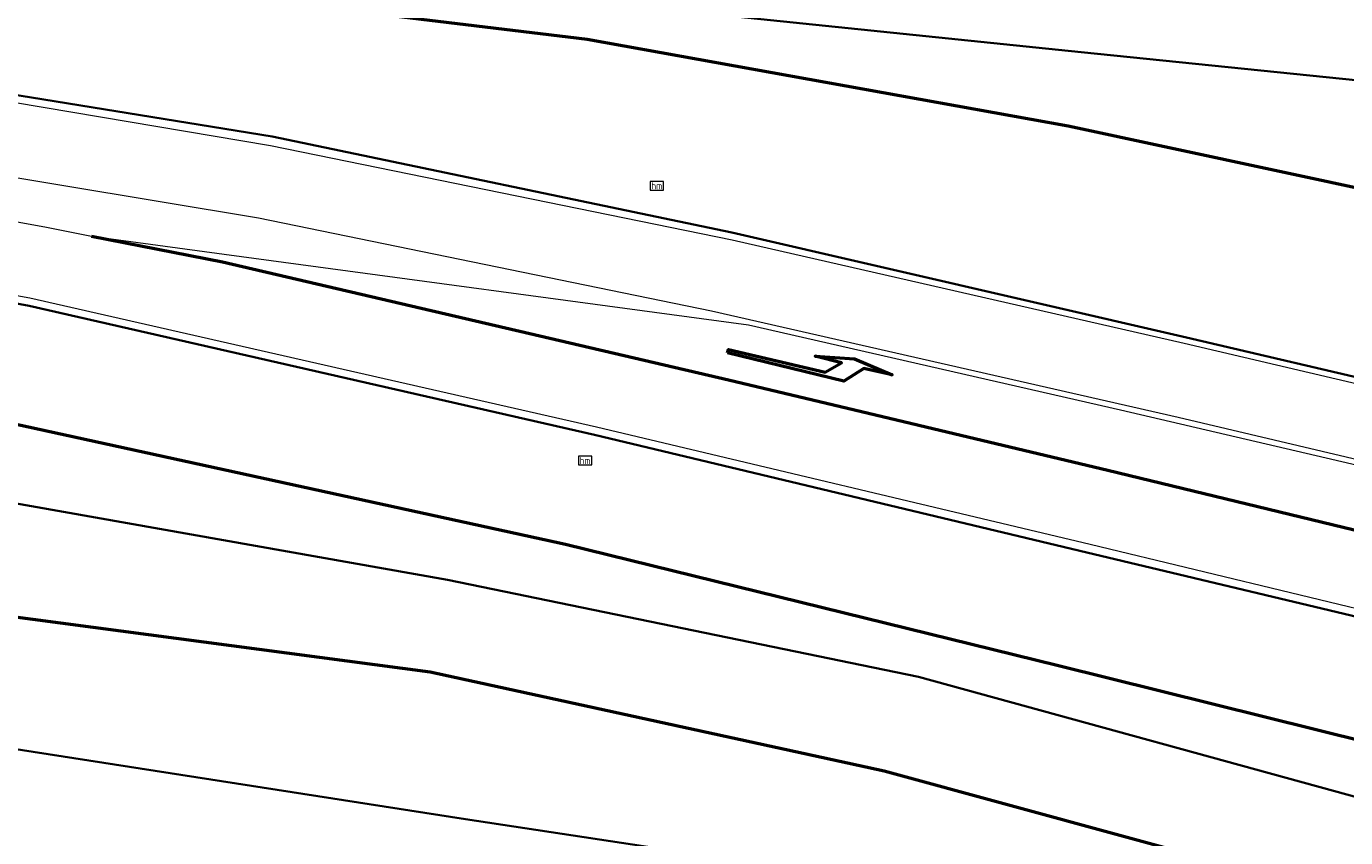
# Model space of a CAD drawing. Header units: metres. Extents: x 158280 to 158599, y 577506 to 577664.
# Tile 6 of 13: x 158389 to 158447, y 577576 to 577611. Entities that reach past the tile are written whole.
import ezdxf
from ezdxf.enums import TextEntityAlignment as Align

# ---------------------------------------------------------------- set-up
doc = ezdxf.new("R2010")
doc.units = ezdxf.units.M
for name, color, linetype, lineweight in [('N-ME-GW-GRONDWERKLIJN_KRUIN-G', 252, 'Continuous', 50), ('N-ME-GW-GRONDWERKLIJN_TEEN-G', 252, 'Continuous', 50), ('N-ME-GW-TALUD-G', 252, 'Continuous', 35), ('N-ME-GW-WATERGANG_INSTEEK-G', 252, 'Continuous', 35), ('N-ME-IE-MEUBILAIR_WEGMEUBILAIR_PAAL-S', 252, 'Continuous', 25), ('N-ME-VH-KANTVERHARDING-G', 252, 'Continuous', 35), ('R-ME-VW-MARKERING_LANGS_STREEP-GD', 252, 'Continuous', 50), ('R-ME-VW-MARKERING_LANGS_STREEP_DOORGETROKKEN-GD', 252, 'Continuous', 18), ('R-ME-VW-MARKERING_PIJL-GD', 252, 'Continuous', 50)]:
    doc.layers.add(name, color=color, linetype=linetype, lineweight=lineweight)
doc.styles.add('NLCS-ISO', font='NLCS-ISO.ttf', dxfattribs={"height": 1.8})

# ---------------------------------------------------------------- blocks, each defined once
blk = doc.blocks.new('SIE-WEG_PAAL_HECTOMETERPAAL-SO')
at = {"color": 0, "linetype": 'ByBlock', "lineweight": 18}
blk.add_lwpolyline([(-1.44375, -0.94375), (1.44375, -0.94375), (1.44375, 0.94375), (-1.44375, 0.94375)], close=True, dxfattribs=at)
at = {"color": 0, "linetype": 'ByBlock', "lineweight": 18, "style": 'NLCS-ISO'}
blk.add_text('hm', height=1.5, dxfattribs=at).set_placement((0, 0), align=Align.MIDDLE_CENTER)

msp = doc.modelspace()

# ---------------------------------------------------------------- linework, layer by layer
at = {"layer": 'N-ME-GW-GRONDWERKLIJN_KRUIN-G'}
for points in [[(158381.177, 577613.138, 4.36), (158387.958, 577612.879, 4.249), (158396.012, 577612.815, 4.069), (158413.831, 577610.642, 3.567), (158434.773, 577606.87, 3.003), (158448.369, 577603.952, 2.736), (158463.132, 577600.538, 2.532), (158470.615, 577598.751, 2.332), (158471.484, 577597.718, 2.571), (158471.407, 577597.523, 2.441), (158474.647, 577596.704, 2.415), (158475.115, 577598.831, 1.938)], [(158314.102, 577602.222, 5.16), (158330.56, 577602.262, 4.96), (158348.454, 577600.205, 4.491), (158365.572, 577598.691, 4.3), (158388.24, 577594.034, 3.844), (158412.894, 577588.65, 3.391), (158434.301, 577583.38, 3.068), (158452.351, 577578.896, 2.787), (158463.457, 577576.09, 2.576), (158467.439, 577576.214, 2.542)]]:
    msp.add_polyline3d(points, dxfattribs=at)
at = {"layer": 'N-ME-GW-GRONDWERKLIJN_TEEN-G'}
msp.add_polyline3d([(158281.597, 577585.778, 0.999), (158301.22, 577587.839, 0.868), (158322.791, 577589.254, 0.79), (158343.531, 577590.606, 1.119), (158364.144, 577588.744, 1.181), (158386.076, 577585.87, 1.13), (158406.996, 577583.088, 1.246), (158426.762, 577578.785, 1.26), (158447.918, 577573.002, 0.821), (158454.611, 577570.191, 0.454), (158461.608, 577568.185, 0.392), (158467.17, 577568.094, 0.16)], dxfattribs=at)
at = {"layer": 'N-ME-GW-TALUD-G'}
msp.add_polyline3d([(158280.259, 577592.561, 3.293), (158300.967, 577597.014, 3.781), (158322.567, 577596.661, 3.354), (158343.638, 577596.891, 3.485), (158364.596, 577594.447, 3.181), (158386.852, 577590.805, 2.805), (158407.763, 577587.105, 2.688), (158428.26, 577582.879, 2.735), (158448.966, 577577.184, 2.239), (158463.222, 577572.043, 1.604), (158467.798, 577572.38, 1.654), (158470.345, 577572.368, 1.59), (158470.75, 577574.021, 2.055), (158471.152, 577575.655, 2.545)], dxfattribs=at)
at = {"layer": 'N-ME-GW-WATERGANG_INSTEEK-G'}
msp.add_polyline3d([(158457.542, 577556.898, 0.549), (158458.324, 577560.739, 0.321), (158458.694, 577562.235, 0.356), (158458.618, 577563.02, 0.342), (158457.13, 577563.302, 0.278), (158446.329, 577567.771, 0.624), (158426.337, 577573.979, 0.911), (158408.538, 577576.68, 0.792), (158388.601, 577579.788, 0.732), (158370.621, 577582.126, 0.705), (158355.442, 577583.921, 0.711), (158338.474, 577584.668, 0.714), (158319.64, 577583.642, 0.344), (158299.328, 577582.752, 0.457), (158282.757, 577580.415, 0.454)], dxfattribs=at)
at = {"layer": 'N-ME-VH-KANTVERHARDING-G'}
for points in [[(158511.907, 577662.006, 0.837), (158508.104, 577644.115, 1.084), (158503.66, 577624.922, 1.476), (158498.724, 577608.215, 1.738), (158497.313, 577604.014, 1.813), (158496.139, 577599.916, 1.911), (158495.109, 577597.243, 1.947), (158493.616, 577594.799, 2), (158491.709, 577592.663, 2.07), (158489.45, 577590.904, 2.154), (158486.912, 577589.58, 2.249), (158484.177, 577588.733, 2.353), (158481.335, 577588.391, 2.461), (158478.478, 577588.565, 2.571), (158473.267, 577589.868, 2.679), (158458.528, 577593.297, 2.875), (158439.933, 577597.659, 3.235), (158420.134, 577602.224, 3.643), (158400.117, 577606.415, 4.134), (158382.823, 577609.21, 4.502), (158363.692, 577611.635, 4.904), (158344.235, 577613.417, 5.251), (158326.133, 577614.389, 5.612), (158302.602, 577614.38, 5.949)], [(158310.655, 577617.338, 5.711), (158324.381, 577617.064, 5.495), (158341.458, 577616.209, 5.199), (158359.289, 577614.75, 4.892), (158376.381, 577613.246, 4.483), (158381.177, 577613.138, 4.36), (158387.971, 577613.676, 4.156), (158396.078, 577613.863, 3.921), (158414.063, 577612.277, 3.072), (158435.34, 577610.081, 2.082), (158448.849, 577608.696, 1.421), (158454.925, 577608.59, 1.129), (158471.73, 577610.364, 0.294), (158474.813, 577610.25, 0.126), (158476.756, 577609.738, 0.047), (158477.713, 577608.117, 0.019), (158477.191, 577604.744, -0.147), (158474.016, 577605.122, -0.181), (158474.742, 577603.841, -0.254), (158475.337, 577602.268, -0.279), (158475.585, 577600.552, -0.312), (158475.644, 577599.439, -0.273)], [(158313.741, 577607.421, 5.549), (158331.13, 577606.866, 5.201), (158349.064, 577605.47, 4.888), (158366.424, 577603.321, 4.571), (158389.547, 577599.032, 4.131), (158414.15, 577593.421, 3.606), (158435.585, 577588.285, 3.187), (158453.914, 577583.918, 2.89), (158471.795, 577579.446, 2.661), (158471.981, 577579.129, 2.646), (158471.936, 577578.648, 2.64), (158471.242, 577575.684, 2.495), (158475.885, 577574.641, 2.446), (158476.632, 577578.233, 2.555), (158488.761, 577575.442, 2.191), (158492.602, 577574.526, 2.133), (158492.914, 577569.107, 2.083), (158490.782, 577557.594, 1.97), (158489.751, 577549.218, 1.809), (158489.714, 577546.164, 1.736)]]:
    msp.add_polyline3d(points, dxfattribs=at)
at = {"layer": 'R-ME-VW-MARKERING_LANGS_STREEP-GD'}
msp.add_polyline3d([(158392.253, 577602.067, 4.138), (158397.968, 577600.945, 4.038), (158419.994, 577595.813, 3.568), (158436.499, 577591.869, 3.256), (158455.14, 577587.363, 2.941), (158476.108, 577582.246, 2.635), (158489.828, 577578.948, 2.259), (158501.567, 577576.226, 2.082)], dxfattribs=at)
at = {"layer": 'R-ME-VW-MARKERING_LANGS_STREEP_DOORGETROKKEN-GD'}
for points in [[(158512.233, 577661.91, 0.851), (158508.412, 577644.02, 1.111), (158503.884, 577624.859, 1.492), (158498.985, 577608.145, 1.748), (158497.321, 577602.529, 1.867), (158496.417, 577599.805, 1.922), (158495.401, 577597.07, 1.968), (158493.899, 577594.569, 2.029), (158491.962, 577592.389, 2.104), (158489.656, 577590.603, 2.19), (158487.06, 577589.273, 2.283), (158484.264, 577588.445, 2.382), (158481.363, 577588.147, 2.482), (158478.457, 577588.39, 2.58), (158473.19, 577589.582, 2.684), (158458.506, 577593.012, 2.879), (158439.83, 577597.396, 3.235), (158420.147, 577601.89, 3.638), (158400.049, 577606.001, 4.124), (158382.742, 577608.926, 4.499), (158363.65, 577611.378, 4.908), (158344.159, 577613.131, 5.246), (158326.074, 577614.054, 5.607), (158302.628, 577614.164, 5.947)], [(158313.776, 577611.069, 5.669), (158327.509, 577610.71, 5.434), (158332.188, 577610.58, 5.342), (158349.433, 577608.908, 4.975), (158367.054, 577606.702, 4.69), (158390.293, 577602.456, 4.18), (158392.253, 577602.067, 4.138), (158398.04, 577601.276, 4.047), (158420.854, 577598.209, 3.594), (158437.054, 577594.505, 3.276), (158455.638, 577590.162, 2.953), (158475.971, 577585.335, 2.662), (158489.062, 577582.155, 2.312)], [(158500.479, 577579.684, 2.115), (158484.834, 577583.44, 2.431), (158472.343, 577586.426, 2.717), (158457.577, 577589.922, 2.915), (158439.566, 577594.172, 3.232), (158419.25, 577598.807, 3.638), (158399.529, 577602.857, 4.086), (158382.211, 577605.725, 4.419), (158363.544, 577608.136, 4.81), (158343.684, 577609.975, 5.14)], [(158313.703, 577607.869, 5.572), (158331.266, 577607.247, 5.223), (158349.048, 577605.749, 4.898), (158366.474, 577603.564, 4.585), (158389.572, 577599.387, 4.136), (158414.239, 577593.768, 3.605), (158435.73, 577588.646, 3.188), (158454.026, 577584.236, 2.901), (158475.295, 577579.053, 2.6), (158488.887, 577575.886, 2.201), (158500.84, 577573.18, 2.027), (158524.961, 577568.276, 1.723), (158542.508, 577565.278, 1.554), (158560.949, 577561.8, 1.41), (158580.648, 577557.153, 1.367), (158596.049, 577553.556, 1.377)]]:
    msp.add_polyline3d(points, dxfattribs=at)
at = {"layer": 'R-ME-VW-MARKERING_PIJL-GD'}
msp.add_polyline3d([(158419.946, 577596.982, 3.584), (158419.983, 577597.13, 3.585), (158424.199, 577596.147, 3.507), (158424.914, 577596.557, 3.497), (158423.768, 577596.841, 3.519), (158425.477, 577596.727, 3.489), (158427.111, 577596.027, 3.45), (158425.889, 577596.311, 3.479), (158425.015, 577595.75, 3.483)], close=True, dxfattribs=at)

# ---------------------------------------------------------------- block references
at = {"layer": 'N-ME-IE-MEUBILAIR_WEGMEUBILAIR_PAAL-S', "xscale": 0.2, "yscale": 0.2, "zscale": 0.2}
for p in [(158416.869, 577604.261, 3.74), (158413.745, 577592.295, 3.616)]:
    msp.add_blockref('SIE-WEG_PAAL_HECTOMETERPAAL-SO', p, dxfattribs=at)

doc.saveas('drawing.dxf')
